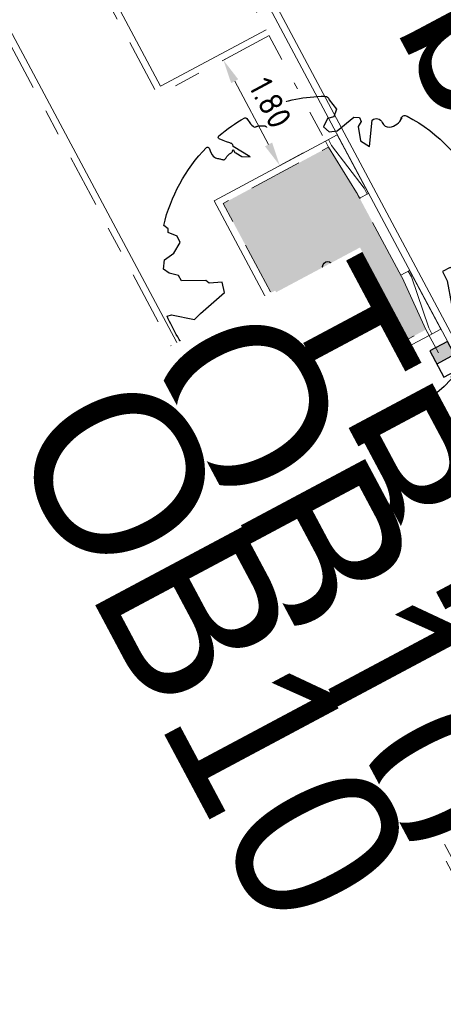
# Model space of a CAD drawing. Header units: metres. Extents: x 155090 to 155676, y 461362 to 461889.
# Tile 38 of 98: x 155253.48 to 155259.86, y 461510.64 to 461525.46. Entities that reach past the tile are written whole.
import ezdxf
from ezdxf.enums import TextEntityAlignment as Align

# ---------------------------------------------------------------- set-up
doc = ezdxf.new("R2018")
doc.units = ezdxf.units.M
for name, pattern in [('VH-GELEIDEBAND', [6, 2, -2, 0, -2]), ('VH-OPSLUITBAND-SO', [10, 4, -2, 2, -2]), ('VH-TROTTOIRBAND_130-150', [15, 5, -2, 2, -2, 2, -2])]:
    doc.linetypes.add(name, pattern=pattern)
doc.layers.get('0').update_dxf_attribs({"lineweight": 18})
doc.layers.get('Defpoints').update_dxf_attribs({"lineweight": 18})
for name, color, linetype, lineweight in [('N-WE-GR-BOOM-S', 90, 'Continuous', 25), ('N-WE-VH-KANTOPSLUITING-T18', 10, 'Continuous', 18), ('N-WE-VH-KANTOPSLUITING_GELEIDEBAND_50 200-G', 20, 'VH-GELEIDEBAND', 18), ('N-WE-VH-KANTOPSLUITING_OPSLUITBAND_100X200-G', 150, 'VH-OPSLUITBAND-SO', 18), ('N-WE-VH-KANTOPSLUITING_TROTTOIRBAND_130 150X250-G', 210, 'VH-TROTTOIRBAND_130-150', 18), ('N-WE-VH-KANTOPSLUITING_VERLOOPBAND-S', 7, 'Continuous', 18), ('N-WE-VH-KANTOPSLUITING_VOORKANT_BAND-G', 50, 'Continuous', 18), ('N-WE-VH-KANTVERHARDING_STREKLAAG-G', 60, 'Continuous', 18), ('X-XX-AL-M', 7, 'Continuous', 18)]:
    doc.layers.add(name, color=color, linetype=linetype, lineweight=lineweight)
doc.layers.add('N-WE-GR-Groen-A-200', color=7, linetype='Continuous', lineweight=18, true_color=0x52a500)
doc.layers.add('N-WE-RI-HWA_KOLK-S-200', color=150, linetype='Continuous', lineweight=25, true_color=0x007fff)
doc.styles.add('NLCS-ISO-M200-T18', font='NLCS-ISO.ttf', dxfattribs={"height": 0.36})
doc.dimstyles.new('NLCS-M200-T18-PIJL_L2_H2', dxfattribs={"dimscale": 0.2, "dimtxt": 0.36, "dimasz": 1.8, "dimexe": 2, "dimexo": 2, "dimgap": 0.7, "dimtad": 1, "dimzin": 0, "dimdsep": 46, "dimtxsty": 'NLCS-ISO-M200-T18', "dimcen": 0, "dimdle": 2, "dimclrd": 256, "dimclre": 256, "dimclrt": 10, "dimazin": 0, "dimtfac": 1, "dimtofl": 0, "dimtmove": 0, "dimatfit": 3, "dimfxl": 2, "dimfxlon": 1, "dimtfill": 1, "dimtfillclr": 256, "dimtolj": 1, "dimtzin": 0, "dimlwd": -1, "dimlwe": -1, "dimarcsym": 0})

# ---------------------------------------------------------------- blocks, each defined once
blk = doc.blocks.new('*U51')
at = {"lineweight": 30, "flags": 106}
blk.add_attdef('OB', text='', height=0.36, dxfattribs=at).set_placement((0, 0.1), align=Align.BOTTOM_CENTER)
blk = doc.blocks.new('*U198')
at = {"lineweight": 30, "flags": 106}
blk.add_attdef('OB', text='', height=0.36, dxfattribs=at).set_placement((0, 0.1), align=Align.BOTTOM_CENTER)
blk = doc.blocks.new('SVH-VERLOOPBAND_TROTTOIRBAND 130 150X250 HD_GELEIDEBAND 50 200X200 HD_RECHTS_L1000-MM_DYN')
blk.add_lwpolyline([(1000, 200), (900, 200), (100, 150), (0, 150), (0, 0), (1000, 0)], close=True)
blk.add_lwpolyline([(0, 20), (100, 20), (900, 150), (1000, 150)])
blk = doc.blocks.new('*U120')
at = {"linetype": 'Continuous', "lineweight": 0}
blk.add_lwpolyline([(0, 0.2), (0.1, 0.2), (0.9, 0.15), (1, 0.15), (1, 0), (0, 0)], close=True, dxfattribs=at)
blk.add_lwpolyline([(1, 0.02), (0.9, 0.02), (0.1, 0.15), (0, 0.15)], dxfattribs=at)
blk = doc.blocks.new('*D312')
at = {"layer": 'Defpoints', "color": 0, "transparency": 16777216}
for p in [(155256.396, 461524.767), (155256.547, 461524.849), (155257.246, 461523.181)]:
    blk.add_point(p, dxfattribs=at)
at = {"layer": 'X-XX-AL-M', "transparency": 16777216}
for p, q in [((155256.547, 461524.849), (155256.9, 461525.037)), ((155257.227, 461523.579), (155256.717, 461524.531)), ((155257.397, 461523.262), (155257.75, 461523.451))]:
    blk.add_line(p, q, dxfattribs=at)
for points in [[(155256.77, 461524.56), (155256.664, 461524.503), (155256.547, 461524.849)], [(155257.28, 461523.608), (155257.174, 461523.551), (155257.397, 461523.262)]]:
    blk.add_solid(points, dxfattribs=at)
at = {"layer": 'X-XX-AL-M', "color": 10, "transparency": 16777216, "insert": (155257.254, 461524.206), "char_height": 0.36, "attachment_point": 5, "rotation": 298.1794, "style": 'NLCS-ISO-M200-T18', "bg_fill": 3, "box_fill_scale": 1.1, "bg_fill_color": 256, "bg_fill_true_color": 13158600, "bg_fill_transparency": 0}
blk.add_mtext('\\A1;1.80', dxfattribs=at)
blk = doc.blocks.new('SGR-BOOM_05')
blk.add_lwpolyline([(0.433, 4.712), (0.441, 4.722), (0.45, 4.731), (0.457, 4.739), (0.465, 4.746), (0.473, 4.754), (0.48, 4.761), (0.487, 4.77), (0.494, 4.779), (0.501, 4.79), (0.508, 4.802), (0.513, 4.817), (0.516, 4.836), (0.517, 4.858), (0.515, 4.885), (0.509, 4.916), (0.475, 5.034, -0.52938), (0.529, 5.099, -0.087139), (2.218, 4.625, -0.372341), (2.284, 4.473), (2.354, 4.119), (2.18, 3.946), (1.992, 3.985), (1.767, 3.817), (1.853, 3.602), (2.086, 3.527), (2.712, 3.671), (2.864, 3.587), (2.85, 3.453), (2.707, 3.365), (2.577, 2.941), (2.743, 2.67), (3.168, 3.347, -0.504641), (3.406, 3.14, 0.331948), (3.544, 2.921, 0.282008), (3.993, 3.004), (3.957, 2.985, -0.512156), (4.163, 2.984, -0.16076), (5.094, -0.056), (4.977, -0.169), (4.976, -0.294), (4.862, -0.315), (4.876, -0.438), (4.698, -0.381), (4.644, -0.519), (4.864, -0.665), (4.933, -0.72), (5.054, -0.599, -0.106371), (4.341, -2.61), (3.705, -2.201), (3.588, -2.282), (3.512, -1.945), (3.286, -1.673), (3.024, -1.676), (3.03, -1.99), (2.83, -2.678), (2.861, -2.809), (3.005, -2.829), (3.93, -3.183, -0.236298), (-0.225, -5.013, 0.159625), (-0.347, -4.77, 0.350802), (-0.315, -4.528, -0.504641), (-0.6, -4.393), (-0.531, -4.17), (-0.647, -3.962), (-0.802, -3.978), (-0.825, -4.144), (-0.942, -4.211), (-1.08, -4.106), (-1.2, -3.475), (-1.291, -3.384), (-1.522, -3.391), (-1.586, -3.665), (-1.68, -3.694), (-1.769, -3.923), (-2.003, -3.798, 0.733583), (-1.918, -3.973, -0.861625), (-1.87, -4.128, 0.279978), (-2.043, -4.393), (-2.036, -4.403, -0.827056), (-2.208, -4.583, -0.116774), (-4.152, -2.556), (-4.114, -2.549), (-4.084, -2.541), (-4.059, -2.531), (-4.039, -2.52), (-4.024, -2.509), (-4.013, -2.498), (-4.004, -2.486), (-3.768, -2.184), (-3.762, -2.173), (-3.758, -2.163), (-3.755, -2.153), (-3.752, -2.143), (-3.748, -2.133), (-3.745, -2.123), (-3.74, -2.111), (-3.735, -2.099), (-3.729, -2.085), (-3.721, -2.071), (-3.713, -2.056), (-3.705, -2.04), (-3.697, -2.024), (-3.689, -2.007), (-3.682, -1.991), (-3.676, -1.975), (-3.671, -1.959), (-3.668, -1.944), (-3.666, -1.929), (-3.665, -1.916), (-3.666, -1.904), (-3.668, -1.893), (-3.671, -1.884), (-3.676, -1.877), (-3.682, -1.872), (-3.69, -1.869), (-3.698, -1.867), (-3.708, -1.866), (-3.718, -1.865), (-3.729, -1.864), (-3.74, -1.863), (-3.752, -1.86), (-3.764, -1.856), (-3.776, -1.85), (-3.788, -1.843), (-3.801, -1.835), (-3.813, -1.826), (-3.826, -1.816), (-3.84, -1.806), (-3.853, -1.796), (-3.866, -1.785), (-3.88, -1.774), (-3.893, -1.762), (-3.907, -1.75), (-4.15, -2.028), (-4.162, -2.015), (-4.173, -2), (-4.183, -1.984), (-4.193, -1.968), (-4.204, -1.951), (-4.219, -1.938), (-4.242, -1.928), (-4.274, -1.924), (-4.319, -1.929), (-4.379, -1.942), (-4.457, -1.967, -0.040997), (-4.791, -1.027), (-4.617, -1.057), (-4.463, -1.156), (-4.38, -1.082), (-4.281, -0.927), (-4.376, -0.782), (-4.323, -0.567), (-4.52, -0.551), (-4.652, -0.423), (-4.892, -0.58, -0.05814), (-4.988, 0.829), (-4.852, 0.802), (-4.298, 0.364), (-4.06, 0.447), (-3.128, 0.693), (-3.049, 1), (-3.409, 1.144), (-3.464, 1.261), (-4.121, 1.584), (-4.136, 1.769), (-4.358, 1.957), (-4.448, 2.14), (-4.297, 2.378), (-3.958, 2.431), (-3.65, 2.633), (-3.646, 2.84), (-3.838, 3.066), (-3.787, 3.162), (-3.863, 3.31, -0.13428), (-1.664, 4.835, -0.541727), (-1.597, 4.783), (-1.608, 4.639), (-1.605, 4.565), (-1.595, 4.508), (-1.579, 4.465), (-1.558, 4.434), (-1.535, 4.41), (-1.511, 4.392), (-1.487, 4.376), (-1.465, 4.359), (-1.446, 4.342), (-1.428, 4.325), (-1.411, 4.309), (-1.395, 4.295), (-1.38, 4.284), (-1.364, 4.276), (-1.347, 4.272), (-1.33, 4.272), (-1.312, 4.277), (-1.292, 4.285), (-1.273, 4.294), (-1.252, 4.305), (-1.232, 4.316), (-1.211, 4.327), (-1.189, 4.336), (-1.168, 4.342), (-1.147, 4.347), (-1.126, 4.35), (-1.105, 4.353), (-1.085, 4.356), (-1.066, 4.36), (-1.048, 4.365), (-1.031, 4.372), (-1.015, 4.382), (-1, 4.394), (-0.986, 4.408), (-0.973, 4.424), (-0.963, 4.324), (-0.94, 4.298), (-0.834, 4.118), (-0.611, 3.996), (-0.927, 4.508), (-0.921, 4.523), (-0.917, 4.539), (-0.915, 4.553), (-0.916, 4.568), (-0.92, 4.583), (-0.927, 4.598), (-0.938, 4.613), (-0.953, 4.629), (-0.972, 4.647), (-0.994, 4.667), (-1.02, 4.691), (-1.05, 4.719), (-1.082, 4.754), (-1.117, 4.795), (-1.199, 4.901, -0.543104), (-1.171, 4.981, -0.046766), (-0.234, 5.117, -0.385168), (-0.182, 5.074), (-0.152, 4.882), (-0.138, 4.822), (-0.121, 4.78), (-0.104, 4.753), (-0.085, 4.737), (-0.066, 4.73), (-0.047, 4.727), (-0.027, 4.726), (-0.009, 4.724), (0.009, 4.72), (0.027, 4.716), (0.044, 4.71), (0.061, 4.704), (0.077, 4.697), (0.093, 4.689), (0.109, 4.682), (0.124, 4.675), (0.139, 4.668), (0.153, 4.66), (0.167, 4.653), (0.18, 4.645), (0.191, 4.638), (0.202, 4.629), (0.211, 4.621), (0.219, 4.611), (0.225, 4.602), (0.231, 4.593), (0.236, 4.584), (0.242, 4.576), (0.247, 4.569), (0.253, 4.564), (0.26, 4.56), (0.269, 4.559), (0.278, 4.56), (0.289, 4.563), (0.3, 4.568), (0.312, 4.574), (0.324, 4.582), (0.336, 4.592), (0.348, 4.603), (0.36, 4.616), (0.371, 4.63), (0.382, 4.644), (0.393, 4.659), (0.404, 4.673), (0.414, 4.687), (0.423, 4.7)], format="xyb", close=True)
blk.add_circle((0, 0), 0.15)
blk = doc.blocks.new('*U491')
at = {"lineweight": 30, "flags": 106}
blk.add_attdef('OB', text='', height=0.36, dxfattribs=at).set_placement((0, 0.1), align=Align.BOTTOM_CENTER)
blk = doc.blocks.new('SRI-KOLK_RWS-SO')
h = blk.add_hatch(color=256)
h.dxf.hatch_style = 1
h.paths.add_polyline_path([(0, 0), (1.125, 0), (1.125, 1.5), (0, 1.5)])
blk.add_line((0, 0), (0, 1.5))
blk.add_lwpolyline([(-1.125, 0), (1.125, 0), (1.125, 1.5), (-1.125, 1.5)], close=True)

msp = doc.modelspace()

# ---------------------------------------------------------------- hatches: boundary and pattern name
at = {"layer": 'N-WE-GR-Groen-A-200', "true_color": 0x7fff00, "transparency": 33554585}
h = msp.add_hatch(color=70, dxfattribs=at)
h.dxf.hatch_style = 1
h.paths.add_polyline_path([(155258.598, 461522.771), (155258.598, 461522.771), (155258.551, 461522.859), (155258.13, 461523.541), (155256.544, 461522.691), (155258.008, 461519.948), (155259.596, 461520.795), (155259.263, 461521.525), (155259.216, 461521.613)])

# ---------------------------------------------------------------- linework, layer by layer
at = {"layer": 'N-WE-VH-KANTOPSLUITING_GELEIDEBAND_50 200-G', "ltscale": 0.2, "flags": 128}
for points in [[(155246.833, 461544.71), (155258.13, 461523.541)], [(155259.596, 461520.795), (155267.251, 461506.45)], [(155259.596, 461520.795), (155267.251, 461506.45)]]:
    msp.add_lwpolyline(points, dxfattribs=at)
at = {"layer": 'N-WE-VH-KANTOPSLUITING_OPSLUITBAND_100X200-G', "ltscale": 0.2, "flags": 128}
msp.add_lwpolyline([(155302.524, 461432.621), (155299.292, 461438.975), (155231.831, 461565.389, 0.399932), (155225.415, 461567.513), (155184.717, 461548.293, 0.435834), (155182.987, 461542.848), (155183.594, 461541.774)], format="xyb", dxfattribs=at)
for points in [[(155257.236, 461525.217), (155255.561, 461524.32), (155245.109, 461543.906), (155246.777, 461544.8)], [(155267.411, 461506.15), (155265.823, 461505.303), (155256.544, 461522.691), (155258.13, 461523.541)], [(155258.008, 461519.948), (155259.596, 461520.795)]]:
    msp.add_lwpolyline(points, dxfattribs=at)
at = {"layer": 'N-WE-VH-KANTOPSLUITING_TROTTOIRBAND_130 150X250-G', "ltscale": 0.2, "flags": 128}
msp.add_lwpolyline([(155259.263, 461521.525), (155258.551, 461522.859)], dxfattribs=at)
at = {"layer": 'N-WE-VH-KANTOPSLUITING_VOORKANT_BAND-G', "ltscale": 0.2, "flags": 128}
for points in [[(155304.128, 461434.301), (155299.746, 461442.456), (155292.521, 461455.858), (155289.742, 461461.47, -0.084798), (155288.777, 461464.696), (155288.666, 461465.603, 0.092461), (155287.783, 461468.4), (155247.01, 461544.804, 0.020907), (155246.755, 461545.237), (155232.151, 461567.831, 0.375882), (155225.817, 461569.638), (155178.112, 461547.11, 0.435697), (155177.225, 461544.318), (155179.679, 461539.972)], [(155302.613, 461432.666), (155299.381, 461439.022), (155231.919, 461565.436, 0.399932), (155225.373, 461567.604), (155184.674, 461548.384, 0.435834), (155182.9, 461542.798), (155183.507, 461541.725)]]:
    msp.add_lwpolyline(points, format="xyb", dxfattribs=at)
for points in [[(155257.189, 461525.306), (155255.602, 461524.456), (155245.244, 461543.865), (155246.83, 461544.714)], [(155267.458, 461506.062), (155265.782, 461505.168), (155256.408, 461522.732), (155258.083, 461523.629)], [(155258.055, 461519.86), (155259.643, 461520.707)]]:
    msp.add_lwpolyline(points, dxfattribs=at)
at = {"layer": 'N-WE-VH-KANTVERHARDING_STREKLAAG-G', "ltscale": 0.2, "flags": 128}
msp.add_lwpolyline([(155267.468, 461506.691), (155247.102, 461544.854, 0.020907), (155246.844, 461545.294), (155235.66, 461562.595)], format="xyb", dxfattribs=at)

# ---------------------------------------------------------------- block references
at = {"layer": 'N-WE-GR-BOOM-S', "xscale": 0.5, "yscale": 0.5, "zscale": 0.5, "rotation": 26.5502593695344}
msp.add_blockref('SGR-BOOM_05', (155258.116, 461521.742), dxfattribs=at)
at = {"layer": 'N-WE-RI-HWA_KOLK-S-200', "xscale": 0.2, "yscale": 0.2, "zscale": 0.2, "rotation": 118.0868001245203}
msp.add_blockref('SRI-KOLK_RWS-SO', (155260.024, 461520.417), dxfattribs=at)
at = {"layer": 'N-WE-VH-KANTOPSLUITING-T18'}
ref = msp.add_blockref('*U51', (155259.74, 461529.68), dxfattribs=dict(at, xscale=0.75, yscale=0.75, zscale=0.75, rotation=299.9941344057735))
lines = msp.add_mtext('TB13/15', dxfattribs={"layer": '0', "insert": (155259.805, 461529.717), "char_height": 2.5, "attachment_point": 1, "rotation": 299.9941, "bg_fill": 3, "box_fill_scale": 1, "bg_fill_color": 256, "bg_fill_transparency": 0})
ref.add_attrib('OB', '', (155259.805, 461529.717), dxfattribs={"flags": 2}).embed_mtext(lines)
ref = msp.add_blockref('*U198', (155260.451, 461527.985), dxfattribs=dict(at, xscale=0.75, yscale=0.75, zscale=0.75, rotation=298.0868004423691))
lines = msp.add_mtext('vb3r', dxfattribs={"layer": '0', "insert": (155260.518, 461528.02), "char_height": 2.5, "attachment_point": 1, "rotation": 298.0868, "bg_fill": 3, "box_fill_scale": 1, "bg_fill_color": 256, "bg_fill_transparency": 0})
ref.add_attrib('OB', '', (155260.518, 461528.02), dxfattribs={"flags": 24}).embed_mtext(lines)
ref = msp.add_blockref('*U491', (155258.537, 461521.994), dxfattribs=dict(at, xscale=0.7499999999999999, yscale=0.7499999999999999, zscale=0.7499999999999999, rotation=298.0868004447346))
lines = msp.add_mtext('TB13/15', dxfattribs={"layer": '0', "insert": (155258.603, 461522.029), "char_height": 2.5, "attachment_point": 1, "rotation": 298.0868, "bg_fill": 3, "box_fill_scale": 1, "bg_fill_color": 256, "bg_fill_transparency": 0})
ref.add_attrib('OB', '', (155258.603, 461522.029), dxfattribs={"flags": 14}).embed_mtext(lines)
ref = msp.add_blockref('*U51', (155257.261, 461521.347), dxfattribs=dict(at, xscale=0.7499999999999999, yscale=0.7499999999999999, zscale=0.7499999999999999, rotation=298.0868004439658))
lines = msp.add_mtext('OB10', dxfattribs={"layer": '0', "insert": (155257.327, 461521.382), "char_height": 2.5, "attachment_point": 1, "rotation": 298.0868, "bg_fill": 3, "box_fill_scale": 1, "bg_fill_color": 256, "bg_fill_transparency": 0})
ref.add_attrib('OB', '', (155257.327, 461521.382), dxfattribs={"flags": 36}).embed_mtext(lines)
ref = msp.add_blockref('*U51', (155255.405, 461520.323), dxfattribs=dict(at, xscale=0.7500000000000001, yscale=0.7500000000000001, zscale=0.7500000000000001, rotation=298.0868004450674))
lines = msp.add_mtext('OB10', dxfattribs={"layer": '0', "insert": (155255.471, 461520.358), "char_height": 2.5, "attachment_point": 1, "rotation": 298.0868, "bg_fill": 3, "box_fill_scale": 1, "bg_fill_color": 256, "bg_fill_transparency": 0})
ref.add_attrib('OB', '', (155255.471, 461520.358), dxfattribs={"flags": 60}).embed_mtext(lines)
at = {"layer": 'N-WE-VH-KANTOPSLUITING_VERLOOPBAND-S', "xscale": 0.0009999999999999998, "yscale": 0.0009999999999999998, "zscale": 0.0009999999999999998, "rotation": 118.0868004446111}
msp.add_blockref('SVH-VERLOOPBAND_TROTTOIRBAND 130 150X250 HD_GELEIDEBAND 50 200X200 HD_RECHTS_L1000-MM_DYN', (155258.73, 461522.841), dxfattribs=at)
at = {"layer": 'N-WE-VH-KANTOPSLUITING_VERLOOPBAND-S', "rotation": 118.0868004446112}
msp.add_blockref('*U120', (155259.819, 461520.801), dxfattribs=at)

# ---------------------------------------------------------------- next in the draw order: dimensions: what is measured, and where the dimension line sits
at = {"layer": 'X-XX-AL-M'}
dim = msp.add_aligned_dim(p1=(155257.246, 461523.181), p2=(155256.396, 461524.767), distance=-0.172, dimstyle='NLCS-M200-T18-PIJL_L2_H2', override={"dimtxsty": 'NLCS-ISO-M200-T18', "dimtfill": 1}, dxfattribs=at)
dim.commit()
dim.dimension.update_dxf_attribs({"geometry": '*D312', "text_midpoint": (155257.254, 461524.206)})

doc.saveas('drawing.dxf')
